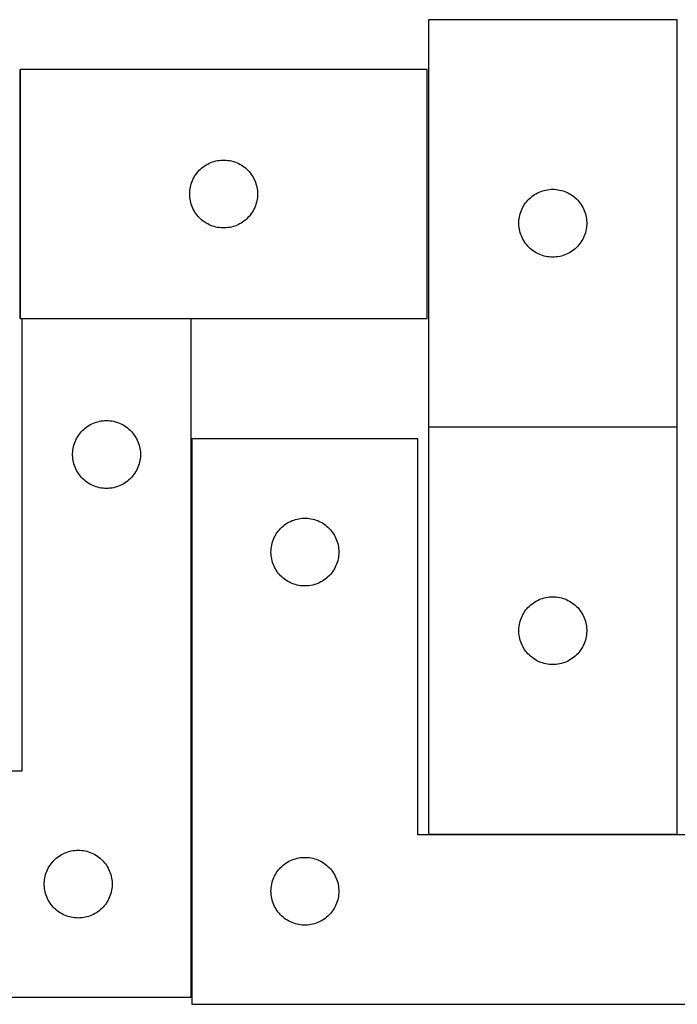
# Model space of a CAD drawing. Header units: millimetres. Extents: x 7 to 1493, y 7 to 442.
# Tile 3 of 5: x 487 to 777, y 7 to 442. Entities that reach past the tile are written whole.
import ezdxf

# ---------------------------------------------------------------- set-up
doc = ezdxf.new("R2010")
doc.units = ezdxf.units.MM
doc.layers.add('COMMON', color=5, linetype='CONTINUOUS', true_color=0x0000ff)
doc.layers.add('CUT', color=7, linetype='CONTINUOUS', true_color=0x000000)

msp = doc.modelspace()

# ---------------------------------------------------------------- linework, layer by layer
at = {"layer": 'COMMON'}
for p, q in [((486.683259, 419.913153), (486.683259, 309.913153)), ((487.506529, 309.813152), (562.506529, 309.813152)), ((667.288755, 261.895179), (777.288755, 261.895179)), ((562.60653, 9.713152), (562.60653, 256.562806))]:
    msp.add_line(p, q, dxfattribs=at)
at = {"layer": 'CUT'}
for p, q in [((777.288755, 441.99518), (667.288755, 441.99518)), ((667.288755, 441.99518), (667.288755, 261.99518)), ((777.288755, 261.99518), (777.288755, 441.99518)), ((666.78326, 419.913153), (486.78326, 419.913153)), ((486.78326, 419.913153), (486.78326, 309.913153)), ((666.78326, 309.913153), (666.78326, 419.913153)), ((571.132341, 378.808012), (571.855124, 379.080491)), ((571.855124, 379.080491), (572.590975, 379.315401)), ((572.590975, 379.315401), (573.337944, 379.512118)), ((573.337944, 379.512118), (574.094048, 379.670122)), ((574.094048, 379.670122), (574.857284, 379.788993)), ((574.857284, 379.788993), (575.625628, 379.868416)), ((575.625628, 379.868416), (576.397041, 379.90818)), ((576.397041, 379.90818), (577.169478, 379.90818)), ((577.169478, 379.90818), (577.940892, 379.868416)), ((577.940892, 379.868416), (578.709235, 379.788993)), ((578.709235, 379.788993), (579.472471, 379.670122)), ((579.472471, 379.670122), (580.228576, 379.512118)), ((580.228576, 379.512118), (580.975544, 379.315401)), ((580.975544, 379.315401), (581.711395, 379.080491)), ((581.711395, 379.080491), (582.434178, 378.808012)), ((565.021463, 374.222295), (565.516281, 374.815435)), ((565.516281, 374.815435), (566.040977, 375.382315)), ((566.040977, 375.382315), (566.59416, 375.921433)), ((566.59416, 375.921433), (567.174362, 376.43136)), ((567.174362, 376.43136), (567.780046, 376.910742)), ((567.780046, 376.910742), (568.409604, 377.358308)), ((568.409604, 377.358308), (569.061368, 377.772872)), ((569.061368, 377.772872), (569.733609, 378.153335)), ((569.733609, 378.153335), (570.424544, 378.498687)), ((570.424544, 378.498687), (571.132341, 378.808012)), ((582.434178, 378.808012), (583.141976, 378.498687)), ((583.141976, 378.498687), (583.832911, 378.153335)), ((583.832911, 378.153335), (584.505152, 377.772872)), ((584.505152, 377.772872), (585.156916, 377.358308)), ((585.156916, 377.358308), (585.786474, 376.910742)), ((585.786474, 376.910742), (586.392157, 376.43136)), ((586.392157, 376.43136), (586.97236, 375.921433)), ((586.97236, 375.921433), (587.525543, 375.382315)), ((587.525543, 375.382315), (588.050239, 374.815435)), ((588.050239, 374.815435), (588.545057, 374.222295)), ((562.493729, 369.474875), (562.747507, 370.204434)), ((562.747507, 370.204434), (563.038506, 370.919961)), ((563.038506, 370.919961), (563.365954, 371.61956)), ((563.365954, 371.61956), (563.728981, 372.301374)), ((563.728981, 372.301374), (564.126626, 372.963596)), ((564.126626, 372.963596), (564.557835, 373.604469)), ((564.557835, 373.604469), (565.021463, 374.222295)), ((588.545057, 374.222295), (589.008685, 373.604469)), ((589.008685, 373.604469), (589.439893, 372.963596)), ((589.439893, 372.963596), (589.837538, 372.301374)), ((589.837538, 372.301374), (590.200566, 371.61956)), ((590.200566, 371.61956), (590.528013, 370.919961)), ((590.528013, 370.919961), (590.819012, 370.204434)), ((590.819012, 370.204434), (591.07279, 369.474875)), ((561.803148, 365.685334), (561.862762, 366.455468)), ((561.862762, 366.455468), (561.961941, 367.221512)), ((561.961941, 367.221512), (562.100424, 367.981434)), ((562.100424, 367.981434), (562.277844, 368.73322)), ((562.277844, 368.73322), (562.493729, 369.474875)), ((591.07279, 369.474875), (591.288676, 368.73322)), ((591.288676, 368.73322), (591.466095, 367.981434)), ((591.466095, 367.981434), (591.604578, 367.221512)), ((591.604578, 367.221512), (591.703758, 366.455468)), ((591.703758, 366.455468), (591.763371, 365.685334)), ((716.281947, 365.739934), (716.997474, 366.030932)), ((716.997474, 366.030932), (717.727033, 366.284711)), ((717.727033, 366.284711), (718.468689, 366.500596)), ((718.468689, 366.500596), (719.220474, 366.678015)), ((719.220474, 366.678015), (719.980397, 366.816499)), ((719.980397, 366.816499), (720.74644, 366.915678)), ((720.74644, 366.915678), (721.516574, 366.975292)), ((721.516574, 366.975292), (722.288755, 366.99518)), ((722.288755, 366.99518), (723.060937, 366.975292)), ((723.060937, 366.975292), (723.83107, 366.915678)), ((723.83107, 366.915678), (724.597114, 366.816499)), ((724.597114, 366.816499), (725.357036, 366.678015)), ((725.357036, 366.678015), (726.108822, 366.500596)), ((726.108822, 366.500596), (726.850478, 366.284711)), ((726.850478, 366.284711), (727.580037, 366.030932)), ((727.580037, 366.030932), (728.295564, 365.739934)), ((561.78326, 364.913153), (561.803148, 365.685334)), ((561.803148, 364.140972), (561.78326, 364.913153)), ((561.862762, 363.370838), (561.803148, 364.140972)), ((561.961941, 362.604794), (561.862762, 363.370838)), ((562.100424, 361.844872), (561.961941, 362.604794)), ((562.277844, 361.093086), (562.100424, 361.844872)), ((591.466095, 361.844872), (591.288676, 361.093086)), ((591.604578, 362.604794), (591.466095, 361.844872)), ((591.703758, 363.370838), (591.604578, 362.604794)), ((591.763371, 364.140972), (591.703758, 363.370838)), ((591.763371, 365.685334), (591.78326, 364.913153)), ((591.78326, 364.913153), (591.763371, 364.140972)), ((710.291167, 360.998394), (710.770549, 361.604078)), ((710.770549, 361.604078), (711.280475, 362.18428)), ((711.280475, 362.18428), (711.819593, 362.737463)), ((711.819593, 362.737463), (712.386474, 363.262159)), ((712.386474, 363.262159), (712.979613, 363.756977)), ((712.979613, 363.756977), (713.597439, 364.220605)), ((713.597439, 364.220605), (714.238312, 364.651814)), ((714.238312, 364.651814), (714.900534, 365.049459)), ((714.900534, 365.049459), (715.582348, 365.412486)), ((715.582348, 365.412486), (716.281947, 365.739934)), ((728.295564, 365.739934), (728.995162, 365.412486)), ((728.995162, 365.412486), (729.676976, 365.049459)), ((729.676976, 365.049459), (730.339198, 364.651814)), ((730.339198, 364.651814), (730.980072, 364.220605)), ((730.980072, 364.220605), (731.597898, 363.756977)), ((731.597898, 363.756977), (732.191037, 363.262159)), ((732.191037, 363.262159), (732.757918, 362.737463)), ((732.757918, 362.737463), (733.297036, 362.18428)), ((733.297036, 362.18428), (733.806962, 361.604078)), ((733.806962, 361.604078), (734.286344, 360.998394)), ((562.493729, 360.35143), (562.277844, 361.093086)), ((562.747507, 359.621872), (562.493729, 360.35143)), ((563.038506, 358.906344), (562.747507, 359.621872)), ((563.365954, 358.206746), (563.038506, 358.906344)), ((563.728981, 357.524932), (563.365954, 358.206746)), ((564.126626, 356.86271), (563.728981, 357.524932)), ((589.837538, 357.524932), (589.439893, 356.86271)), ((590.200566, 358.206746), (589.837538, 357.524932)), ((590.528013, 358.906344), (590.200566, 358.206746)), ((590.819012, 359.621872), (590.528013, 358.906344)), ((591.07279, 360.35143), (590.819012, 359.621872)), ((591.288676, 361.093086), (591.07279, 360.35143)), ((708.121417, 356.923316), (708.393896, 357.646099)), ((708.393896, 357.646099), (708.703221, 358.353896)), ((708.703221, 358.353896), (709.048573, 359.044831)), ((709.048573, 359.044831), (709.429036, 359.717072)), ((709.429036, 359.717072), (709.8436, 360.368836)), ((709.8436, 360.368836), (710.291167, 360.998394)), ((734.286344, 360.998394), (734.733911, 360.368836)), ((734.733911, 360.368836), (735.148475, 359.717072)), ((735.148475, 359.717072), (735.528937, 359.044831)), ((735.528937, 359.044831), (735.874289, 358.353896)), ((735.874289, 358.353896), (736.183615, 357.646099)), ((736.183615, 357.646099), (736.456094, 356.923316)), ((564.557835, 356.221836), (564.126626, 356.86271)), ((565.021463, 355.604011), (564.557835, 356.221836)), ((565.516281, 355.010871), (565.021463, 355.604011)), ((566.040977, 354.443991), (565.516281, 355.010871)), ((566.59416, 353.904872), (566.040977, 354.443991)), ((567.174362, 353.394946), (566.59416, 353.904872)), ((567.780046, 352.915564), (567.174362, 353.394946)), ((568.409604, 352.467998), (567.780046, 352.915564)), ((585.786474, 352.915564), (585.156916, 352.467998)), ((586.392157, 353.394946), (585.786474, 352.915564)), ((586.97236, 353.904872), (586.392157, 353.394946)), ((587.525543, 354.443991), (586.97236, 353.904872)), ((588.050239, 355.010871), (587.525543, 354.443991)), ((588.545057, 355.604011), (588.050239, 355.010871)), ((589.008685, 356.221836), (588.545057, 355.604011)), ((589.439893, 356.86271), (589.008685, 356.221836)), ((707.293728, 352.381399), (707.333492, 353.152812)), ((707.333492, 353.152812), (707.412915, 353.921156)), ((707.412915, 353.921156), (707.531786, 354.684392)), ((707.531786, 354.684392), (707.68979, 355.440496)), ((707.68979, 355.440496), (707.886507, 356.187465)), ((707.886507, 356.187465), (708.121417, 356.923316)), ((736.456094, 356.923316), (736.691003, 356.187465)), ((736.691003, 356.187465), (736.887721, 355.440496)), ((736.887721, 355.440496), (737.045725, 354.684392)), ((737.045725, 354.684392), (737.164595, 353.921156)), ((737.164595, 353.921156), (737.244018, 353.152812)), ((737.244018, 353.152812), (737.283782, 352.381399)), ((569.061368, 352.053433), (568.409604, 352.467998)), ((569.733609, 351.672971), (569.061368, 352.053433)), ((570.424544, 351.327619), (569.733609, 351.672971)), ((571.132341, 351.018293), (570.424544, 351.327619)), ((571.855124, 350.745814), (571.132341, 351.018293)), ((572.590975, 350.510905), (571.855124, 350.745814)), ((573.337944, 350.314187), (572.590975, 350.510905)), ((574.094048, 350.156184), (573.337944, 350.314187)), ((574.857284, 350.037313), (574.094048, 350.156184)), ((575.625628, 349.95789), (574.857284, 350.037313)), ((576.397041, 349.918126), (575.625628, 349.95789)), ((577.169478, 349.918126), (576.397041, 349.918126)), ((577.940892, 349.95789), (577.169478, 349.918126)), ((578.709235, 350.037313), (577.940892, 349.95789)), ((579.472471, 350.156184), (578.709235, 350.037313)), ((580.228576, 350.314187), (579.472471, 350.156184)), ((580.975544, 350.510905), (580.228576, 350.314187)), ((581.711395, 350.745814), (580.975544, 350.510905)), ((582.434178, 351.018293), (581.711395, 350.745814)), ((583.141976, 351.327619), (582.434178, 351.018293)), ((583.832911, 351.672971), (583.141976, 351.327619)), ((584.505152, 352.053433), (583.832911, 351.672971)), ((585.156916, 352.467998), (584.505152, 352.053433)), ((707.293728, 351.608962), (707.293728, 352.381399)), ((707.333492, 350.837548), (707.293728, 351.608962)), ((707.412915, 350.069205), (707.333492, 350.837548)), ((707.531786, 349.305969), (707.412915, 350.069205)), ((707.68979, 348.549864), (707.531786, 349.305969)), ((707.886507, 347.802896), (707.68979, 348.549864)), ((736.887721, 348.549864), (736.691003, 347.802896)), ((737.045725, 349.305969), (736.887721, 348.549864)), ((737.164595, 350.069205), (737.045725, 349.305969)), ((737.244018, 350.837548), (737.164595, 350.069205)), ((737.283782, 351.608962), (737.244018, 350.837548)), ((737.283782, 352.381399), (737.283782, 351.608962)), ((708.121417, 347.067044), (707.886507, 347.802896)), ((708.393896, 346.344262), (708.121417, 347.067044)), ((708.703221, 345.636464), (708.393896, 346.344262)), ((709.048573, 344.945529), (708.703221, 345.636464)), ((709.429036, 344.273288), (709.048573, 344.945529)), ((709.8436, 343.621524), (709.429036, 344.273288)), ((735.148475, 344.273288), (734.733911, 343.621524)), ((735.528937, 344.945529), (735.148475, 344.273288)), ((735.874289, 345.636464), (735.528937, 344.945529)), ((736.183615, 346.344262), (735.874289, 345.636464)), ((736.456094, 347.067044), (736.183615, 346.344262)), ((736.691003, 347.802896), (736.456094, 347.067044)), ((710.291167, 342.991966), (709.8436, 343.621524)), ((710.770549, 342.386283), (710.291167, 342.991966)), ((711.280475, 341.80608), (710.770549, 342.386283)), ((711.819593, 341.252897), (711.280475, 341.80608)), ((712.386474, 340.728201), (711.819593, 341.252897)), ((712.979613, 340.233383), (712.386474, 340.728201)), ((713.597439, 339.769755), (712.979613, 340.233383)), ((714.238312, 339.338547), (713.597439, 339.769755)), ((730.980072, 339.769755), (730.339198, 339.338547)), ((731.597898, 340.233383), (730.980072, 339.769755)), ((732.191037, 340.728201), (731.597898, 340.233383)), ((732.757918, 341.252897), (732.191037, 340.728201)), ((733.297036, 341.80608), (732.757918, 341.252897)), ((733.806962, 342.386283), (733.297036, 341.80608)), ((734.286344, 342.991966), (733.806962, 342.386283)), ((734.733911, 343.621524), (734.286344, 342.991966)), ((714.900534, 338.940902), (714.238312, 339.338547)), ((715.582348, 338.577874), (714.900534, 338.940902)), ((716.281947, 338.250427), (715.582348, 338.577874)), ((716.997474, 337.959428), (716.281947, 338.250427)), ((717.727033, 337.705649), (716.997474, 337.959428)), ((718.468689, 337.489764), (717.727033, 337.705649)), ((719.220474, 337.312345), (718.468689, 337.489764)), ((719.980397, 337.173862), (719.220474, 337.312345)), ((720.74644, 337.074682), (719.980397, 337.173862)), ((721.516574, 337.015069), (720.74644, 337.074682)), ((722.288755, 336.99518), (721.516574, 337.015069)), ((723.060937, 337.015069), (722.288755, 336.99518)), ((723.83107, 337.074682), (723.060937, 337.015069)), ((724.597114, 337.173862), (723.83107, 337.074682)), ((725.357036, 337.312345), (724.597114, 337.173862)), ((726.108822, 337.489764), (725.357036, 337.312345)), ((726.850478, 337.705649), (726.108822, 337.489764)), ((727.580037, 337.959428), (726.850478, 337.705649)), ((728.295564, 338.250427), (727.580037, 337.959428)), ((728.995162, 338.577874), (728.295564, 338.250427)), ((729.676976, 338.940902), (728.995162, 338.577874)), ((730.339198, 339.338547), (729.676976, 338.940902)), ((486.78326, 309.913153), (666.78326, 309.913153)), ((562.506529, 309.713152), (487.506529, 309.713152)), ((487.506529, 309.713152), (487.506529, 109.713152)), ((562.506529, 9.713152), (562.506529, 309.713152)), ((515.104247, 260.980131), (515.697387, 261.474949)), ((515.697387, 261.474949), (516.315212, 261.938577)), ((516.315212, 261.938577), (516.956086, 262.369785)), ((516.956086, 262.369785), (517.618308, 262.767431)), ((517.618308, 262.767431), (518.300122, 263.130458)), ((518.300122, 263.130458), (518.99972, 263.457905)), ((518.99972, 263.457905), (519.715247, 263.748904)), ((519.715247, 263.748904), (520.444806, 264.002683)), ((520.444806, 264.002683), (521.186462, 264.218568)), ((521.186462, 264.218568), (521.938248, 264.395987)), ((521.938248, 264.395987), (522.69817, 264.53447)), ((522.69817, 264.53447), (523.464214, 264.63365)), ((523.464214, 264.63365), (524.234347, 264.693263)), ((524.234347, 264.693263), (525.006529, 264.713152)), ((525.006529, 264.713152), (525.77871, 264.693263)), ((525.77871, 264.693263), (526.548844, 264.63365)), ((526.548844, 264.63365), (527.314887, 264.53447)), ((527.314887, 264.53447), (528.07481, 264.395987)), ((528.07481, 264.395987), (528.826596, 264.218568)), ((528.826596, 264.218568), (529.568251, 264.002683)), ((529.568251, 264.002683), (530.29781, 263.748904)), ((530.29781, 263.748904), (531.013337, 263.457905)), ((531.013337, 263.457905), (531.712936, 263.130458)), ((531.712936, 263.130458), (532.39475, 262.767431)), ((532.39475, 262.767431), (533.056972, 262.369785)), ((533.056972, 262.369785), (533.697845, 261.938577)), ((533.697845, 261.938577), (534.315671, 261.474949)), ((534.315671, 261.474949), (534.908811, 260.980131)), ((667.288755, 261.99518), (777.288755, 261.99518)), ((777.288755, 261.795179), (667.288755, 261.795179)), ((667.288755, 261.795179), (667.288755, 81.795179)), ((777.288755, 81.795179), (777.288755, 261.795179)), ((511.766347, 256.762803), (512.146809, 257.435044)), ((512.146809, 257.435044), (512.561374, 258.086808)), ((512.561374, 258.086808), (513.00894, 258.716366)), ((513.00894, 258.716366), (513.488322, 259.32205)), ((513.488322, 259.32205), (513.998248, 259.902252)), ((513.998248, 259.902252), (514.537366, 260.455435)), ((514.537366, 260.455435), (515.104247, 260.980131)), ((534.908811, 260.980131), (535.475691, 260.455435)), ((535.475691, 260.455435), (536.014809, 259.902252)), ((536.014809, 259.902252), (536.524735, 259.32205)), ((536.524735, 259.32205), (537.004117, 258.716366)), ((537.004117, 258.716366), (537.451684, 258.086808)), ((537.451684, 258.086808), (537.866248, 257.435044)), ((537.866248, 257.435044), (538.246711, 256.762803)), ((510.24956, 252.402363), (510.407563, 253.158468)), ((510.407563, 253.158468), (510.604281, 253.905436)), ((510.604281, 253.905436), (510.83919, 254.641288)), ((510.83919, 254.641288), (511.111669, 255.36407)), ((511.111669, 255.36407), (511.420995, 256.071868)), ((511.420995, 256.071868), (511.766347, 256.762803)), ((538.246711, 256.762803), (538.592063, 256.071868)), ((538.592063, 256.071868), (538.901388, 255.36407)), ((538.901388, 255.36407), (539.173867, 254.641288)), ((539.173867, 254.641288), (539.408777, 253.905436)), ((539.408777, 253.905436), (539.605494, 253.158468)), ((539.605494, 253.158468), (539.763498, 252.402363)), ((662.70653, 256.562806), (562.70653, 256.562806)), ((562.70653, 256.562806), (562.70653, 6.562806)), ((662.70653, 81.562806), (662.70653, 256.562806)), ((510.011502, 250.099371), (510.051266, 250.870784)), ((510.011502, 249.326933), (510.011502, 250.099371)), ((510.051266, 248.55552), (510.011502, 249.326933)), ((510.051266, 250.870784), (510.130689, 251.639127)), ((510.130689, 247.787177), (510.051266, 248.55552)), ((510.130689, 251.639127), (510.24956, 252.402363)), ((539.763498, 252.402363), (539.882369, 251.639127)), ((539.882369, 251.639127), (539.961792, 250.870784)), ((539.961792, 248.55552), (539.882369, 247.787177)), ((539.961792, 250.870784), (540.001556, 250.099371)), ((540.001556, 249.326933), (539.961792, 248.55552)), ((540.001556, 250.099371), (540.001556, 249.326933)), ((510.24956, 247.023941), (510.130689, 247.787177)), ((510.407563, 246.267836), (510.24956, 247.023941)), ((510.604281, 245.520867), (510.407563, 246.267836)), ((510.83919, 244.785016), (510.604281, 245.520867)), ((511.111669, 244.062233), (510.83919, 244.785016)), ((511.420995, 243.354436), (511.111669, 244.062233)), ((538.901388, 244.062233), (538.592063, 243.354436)), ((539.173867, 244.785016), (538.901388, 244.062233)), ((539.408777, 245.520867), (539.173867, 244.785016)), ((539.605494, 246.267836), (539.408777, 245.520867)), ((539.763498, 247.023941), (539.605494, 246.267836)), ((539.882369, 247.787177), (539.763498, 247.023941)), ((511.766347, 242.663501), (511.420995, 243.354436)), ((512.146809, 241.99126), (511.766347, 242.663501)), ((512.561374, 241.339496), (512.146809, 241.99126)), ((513.00894, 240.709938), (512.561374, 241.339496)), ((513.488322, 240.104254), (513.00894, 240.709938)), ((513.998248, 239.524052), (513.488322, 240.104254)), ((514.537366, 238.970869), (513.998248, 239.524052)), ((536.014809, 239.524052), (535.475691, 238.970869)), ((536.524735, 240.104254), (536.014809, 239.524052)), ((537.004117, 240.709938), (536.524735, 240.104254)), ((537.451684, 241.339496), (537.004117, 240.709938)), ((537.866248, 241.99126), (537.451684, 241.339496)), ((538.246711, 242.663501), (537.866248, 241.99126)), ((538.592063, 243.354436), (538.246711, 242.663501)), ((515.104247, 238.446173), (514.537366, 238.970869)), ((515.697387, 237.951355), (515.104247, 238.446173)), ((516.315212, 237.487727), (515.697387, 237.951355)), ((516.956086, 237.056518), (516.315212, 237.487727)), ((517.618308, 236.658873), (516.956086, 237.056518)), ((518.300122, 236.295846), (517.618308, 236.658873)), ((518.99972, 235.968398), (518.300122, 236.295846)), ((519.715247, 235.6774), (518.99972, 235.968398)), ((520.444806, 235.423621), (519.715247, 235.6774)), ((521.186462, 235.207736), (520.444806, 235.423621)), ((521.938248, 235.030317), (521.186462, 235.207736)), ((528.826596, 235.207736), (528.07481, 235.030317)), ((529.568251, 235.423621), (528.826596, 235.207736)), ((530.29781, 235.6774), (529.568251, 235.423621)), ((531.013337, 235.968398), (530.29781, 235.6774)), ((531.712936, 236.295846), (531.013337, 235.968398)), ((532.39475, 236.658873), (531.712936, 236.295846)), ((533.056972, 237.056518), (532.39475, 236.658873)), ((533.697845, 237.487727), (533.056972, 237.056518)), ((534.315671, 237.951355), (533.697845, 237.487727)), ((534.908811, 238.446173), (534.315671, 237.951355)), ((535.475691, 238.970869), (534.908811, 238.446173)), ((522.69817, 234.891833), (521.938248, 235.030317)), ((523.464214, 234.792654), (522.69817, 234.891833)), ((524.234347, 234.733041), (523.464214, 234.792654)), ((525.006529, 234.713152), (524.234347, 234.733041)), ((525.77871, 234.733041), (525.006529, 234.713152)), ((526.548844, 234.792654), (525.77871, 234.733041)), ((527.314887, 234.891833), (526.548844, 234.792654)), ((528.07481, 235.030317), (527.314887, 234.891833)), ((602.51743, 217.571086), (603.097632, 218.081013)), ((603.097632, 218.081013), (603.703316, 218.560395)), ((603.703316, 218.560395), (604.332874, 219.007961)), ((604.332874, 219.007961), (604.984638, 219.422525)), ((604.984638, 219.422525), (605.656879, 219.802988)), ((605.656879, 219.802988), (606.347814, 220.14834)), ((606.347814, 220.14834), (607.055611, 220.457665)), ((607.055611, 220.457665), (607.778394, 220.730144)), ((607.778394, 220.730144), (608.514245, 220.965054)), ((608.514245, 220.965054), (609.261214, 221.161772)), ((609.261214, 221.161772), (610.017318, 221.319775)), ((610.017318, 221.319775), (610.780554, 221.438646)), ((610.780554, 221.438646), (611.548898, 221.518069)), ((611.548898, 221.518069), (612.320311, 221.557833)), ((612.320311, 221.557833), (613.092748, 221.557833)), ((613.092748, 221.557833), (613.864162, 221.518069)), ((613.864162, 221.518069), (614.632505, 221.438646)), ((614.632505, 221.438646), (615.395741, 221.319775)), ((615.395741, 221.319775), (616.151846, 221.161772)), ((616.151846, 221.161772), (616.898814, 220.965054)), ((616.898814, 220.965054), (617.634666, 220.730144)), ((617.634666, 220.730144), (618.357448, 220.457665)), ((618.357448, 220.457665), (619.065246, 220.14834)), ((619.065246, 220.14834), (619.756181, 219.802988)), ((619.756181, 219.802988), (620.428422, 219.422525)), ((620.428422, 219.422525), (621.080186, 219.007961)), ((621.080186, 219.007961), (621.709744, 218.560395)), ((621.709744, 218.560395), (622.315427, 218.081013)), ((622.315427, 218.081013), (622.89563, 217.571086)), ((599.289224, 213.269213), (599.652251, 213.951027)), ((599.652251, 213.951027), (600.049896, 214.613249)), ((600.049896, 214.613249), (600.481105, 215.254122)), ((600.481105, 215.254122), (600.944733, 215.871948)), ((600.944733, 215.871948), (601.439551, 216.465088)), ((601.439551, 216.465088), (601.964247, 217.031968)), ((601.964247, 217.031968), (602.51743, 217.571086)), ((622.89563, 217.571086), (623.448813, 217.031968)), ((623.448813, 217.031968), (623.973509, 216.465088)), ((623.973509, 216.465088), (624.468327, 215.871948)), ((624.468327, 215.871948), (624.931955, 215.254122)), ((624.931955, 215.254122), (625.363163, 214.613249)), ((625.363163, 214.613249), (625.760808, 213.951027)), ((625.760808, 213.951027), (626.123836, 213.269213)), ((597.885211, 208.871165), (598.023694, 209.631087)), ((598.023694, 209.631087), (598.201114, 210.382873)), ((598.201114, 210.382873), (598.416999, 211.124528)), ((598.416999, 211.124528), (598.670777, 211.854087)), ((598.670777, 211.854087), (598.961776, 212.569614)), ((598.961776, 212.569614), (599.289224, 213.269213)), ((626.123836, 213.269213), (626.451283, 212.569614)), ((626.451283, 212.569614), (626.742282, 211.854087)), ((626.742282, 211.854087), (626.99606, 211.124528)), ((626.99606, 211.124528), (627.211946, 210.382873)), ((627.211946, 210.382873), (627.389365, 209.631087)), ((627.389365, 209.631087), (627.527848, 208.871165)), ((597.70653, 206.562806), (597.726418, 207.334987)), ((597.726418, 205.790625), (597.70653, 206.562806)), ((597.726418, 207.334987), (597.786032, 208.105121)), ((597.786032, 205.020491), (597.726418, 205.790625)), ((597.786032, 208.105121), (597.885211, 208.871165)), ((597.885211, 204.254447), (597.786032, 205.020491)), ((627.527848, 208.871165), (627.627028, 208.105121)), ((627.627028, 205.020491), (627.527848, 204.254447)), ((627.627028, 208.105121), (627.686641, 207.334987)), ((627.686641, 205.790625), (627.627028, 205.020491)), ((627.686641, 207.334987), (627.70653, 206.562806)), ((627.70653, 206.562806), (627.686641, 205.790625)), ((598.023694, 203.494525), (597.885211, 204.254447)), ((598.201114, 202.742739), (598.023694, 203.494525)), ((598.416999, 202.001083), (598.201114, 202.742739)), ((598.670777, 201.271525), (598.416999, 202.001083)), ((598.961776, 200.555997), (598.670777, 201.271525)), ((599.289224, 199.856399), (598.961776, 200.555997)), ((626.451283, 200.555997), (626.123836, 199.856399)), ((626.742282, 201.271525), (626.451283, 200.555997)), ((626.99606, 202.001083), (626.742282, 201.271525)), ((627.211946, 202.742739), (626.99606, 202.001083)), ((627.389365, 203.494525), (627.211946, 202.742739)), ((627.527848, 204.254447), (627.389365, 203.494525)), ((599.652251, 199.174585), (599.289224, 199.856399)), ((600.049896, 198.512363), (599.652251, 199.174585)), ((600.481105, 197.871489), (600.049896, 198.512363)), ((600.944733, 197.253664), (600.481105, 197.871489)), ((601.439551, 196.660524), (600.944733, 197.253664)), ((601.964247, 196.093644), (601.439551, 196.660524)), ((602.51743, 195.554525), (601.964247, 196.093644)), ((623.448813, 196.093644), (622.89563, 195.554525)), ((623.973509, 196.660524), (623.448813, 196.093644)), ((624.468327, 197.253664), (623.973509, 196.660524)), ((624.931955, 197.871489), (624.468327, 197.253664)), ((625.363163, 198.512363), (624.931955, 197.871489)), ((625.760808, 199.174585), (625.363163, 198.512363)), ((626.123836, 199.856399), (625.760808, 199.174585)), ((603.097632, 195.044599), (602.51743, 195.554525)), ((603.703316, 194.565217), (603.097632, 195.044599)), ((604.332874, 194.117651), (603.703316, 194.565217)), ((604.984638, 193.703086), (604.332874, 194.117651)), ((605.656879, 193.322624), (604.984638, 193.703086)), ((606.347814, 192.977272), (605.656879, 193.322624)), ((607.055611, 192.667946), (606.347814, 192.977272)), ((607.778394, 192.395467), (607.055611, 192.667946)), ((608.514245, 192.160558), (607.778394, 192.395467)), ((609.261214, 191.96384), (608.514245, 192.160558)), ((610.017318, 191.805837), (609.261214, 191.96384)), ((610.780554, 191.686966), (610.017318, 191.805837)), ((611.548898, 191.607543), (610.780554, 191.686966)), ((612.320311, 191.567779), (611.548898, 191.607543)), ((613.864162, 191.607543), (613.092748, 191.567779)), ((614.632505, 191.686966), (613.864162, 191.607543)), ((615.395741, 191.805837), (614.632505, 191.686966)), ((616.151846, 191.96384), (615.395741, 191.805837)), ((616.898814, 192.160558), (616.151846, 191.96384)), ((617.634666, 192.395467), (616.898814, 192.160558)), ((618.357448, 192.667946), (617.634666, 192.395467)), ((619.065246, 192.977272), (618.357448, 192.667946)), ((619.756181, 193.322624), (619.065246, 192.977272)), ((620.428422, 193.703086), (619.756181, 193.322624)), ((621.080186, 194.117651), (620.428422, 193.703086)), ((621.709744, 194.565217), (621.080186, 194.117651)), ((622.315427, 195.044599), (621.709744, 194.565217)), ((622.89563, 195.554525), (622.315427, 195.044599)), ((613.092748, 191.567779), (612.320311, 191.567779)), ((711.819593, 182.537462), (712.386474, 183.062158)), ((712.386474, 183.062158), (712.979613, 183.556976)), ((712.979613, 183.556976), (713.597439, 184.020604)), ((713.597439, 184.020604), (714.238312, 184.451813)), ((714.238312, 184.451813), (714.900534, 184.849458)), ((714.900534, 184.849458), (715.582348, 185.212485)), ((715.582348, 185.212485), (716.281947, 185.539933)), ((716.281947, 185.539933), (716.997474, 185.830931)), ((716.997474, 185.830931), (717.727033, 186.08471)), ((717.727033, 186.08471), (718.468689, 186.300595)), ((718.468689, 186.300595), (719.220474, 186.478014)), ((719.220474, 186.478014), (719.980397, 186.616498)), ((719.980397, 186.616498), (720.74644, 186.715677)), ((720.74644, 186.715677), (721.516574, 186.775291)), ((721.516574, 186.775291), (722.288755, 186.795179)), ((722.288755, 186.795179), (723.060937, 186.775291)), ((723.060937, 186.775291), (723.83107, 186.715677)), ((723.83107, 186.715677), (724.597114, 186.616498)), ((724.597114, 186.616498), (725.357036, 186.478014)), ((725.357036, 186.478014), (726.108822, 186.300595)), ((726.108822, 186.300595), (726.850478, 186.08471)), ((726.850478, 186.08471), (727.580037, 185.830931)), ((727.580037, 185.830931), (728.295564, 185.539933)), ((728.295564, 185.539933), (728.995162, 185.212485)), ((728.995162, 185.212485), (729.676976, 184.849458)), ((729.676976, 184.849458), (730.339198, 184.451813)), ((730.339198, 184.451813), (730.980072, 184.020604)), ((730.980072, 184.020604), (731.597898, 183.556976)), ((731.597898, 183.556976), (732.191037, 183.062158)), ((732.191037, 183.062158), (732.757918, 182.537462)), ((708.703221, 178.153895), (709.048573, 178.84483)), ((709.048573, 178.84483), (709.429036, 179.517071)), ((709.429036, 179.517071), (709.8436, 180.168835)), ((709.8436, 180.168835), (710.291167, 180.798393)), ((710.291167, 180.798393), (710.770549, 181.404077)), ((710.770549, 181.404077), (711.280475, 181.984279)), ((711.280475, 181.984279), (711.819593, 182.537462)), ((732.757918, 182.537462), (733.297036, 181.984279)), ((733.297036, 181.984279), (733.806962, 181.404077)), ((733.806962, 181.404077), (734.286344, 180.798393)), ((734.286344, 180.798393), (734.733911, 180.168835)), ((734.733911, 180.168835), (735.148475, 179.517071)), ((735.148475, 179.517071), (735.528937, 178.84483)), ((735.528937, 178.84483), (735.874289, 178.153895)), ((707.412915, 173.721155), (707.531786, 174.484391)), ((707.531786, 174.484391), (707.68979, 175.240495)), ((707.68979, 175.240495), (707.886507, 175.987464)), ((707.886507, 175.987464), (708.121417, 176.723315)), ((708.121417, 176.723315), (708.393896, 177.446098)), ((708.393896, 177.446098), (708.703221, 178.153895)), ((735.874289, 178.153895), (736.183615, 177.446098)), ((736.183615, 177.446098), (736.456094, 176.723315)), ((736.456094, 176.723315), (736.691003, 175.987464)), ((736.691003, 175.987464), (736.887721, 175.240495)), ((736.887721, 175.240495), (737.045725, 174.484391)), ((737.045725, 174.484391), (737.164595, 173.721155)), ((707.293728, 172.181398), (707.333492, 172.952811)), ((707.293728, 171.408961), (707.293728, 172.181398)), ((707.333492, 170.637547), (707.293728, 171.408961)), ((707.333492, 172.952811), (707.412915, 173.721155)), ((707.412915, 169.869204), (707.333492, 170.637547)), ((707.531786, 169.105968), (707.412915, 169.869204)), ((737.164595, 169.869204), (737.045725, 169.105968)), ((737.164595, 173.721155), (737.244018, 172.952811)), ((737.244018, 170.637547), (737.164595, 169.869204)), ((737.244018, 172.952811), (737.283782, 172.181398)), ((737.283782, 171.408961), (737.244018, 170.637547)), ((737.283782, 172.181398), (737.283782, 171.408961)), ((707.68979, 168.349863), (707.531786, 169.105968)), ((707.886507, 167.602895), (707.68979, 168.349863)), ((708.121417, 166.867043), (707.886507, 167.602895)), ((708.393896, 166.144261), (708.121417, 166.867043)), ((708.703221, 165.436463), (708.393896, 166.144261)), ((736.183615, 166.144261), (735.874289, 165.436463)), ((736.456094, 166.867043), (736.183615, 166.144261)), ((736.691003, 167.602895), (736.456094, 166.867043)), ((736.887721, 168.349863), (736.691003, 167.602895)), ((737.045725, 169.105968), (736.887721, 168.349863)), ((709.048573, 164.745528), (708.703221, 165.436463)), ((709.429036, 164.073287), (709.048573, 164.745528)), ((709.8436, 163.421523), (709.429036, 164.073287)), ((710.291167, 162.791965), (709.8436, 163.421523)), ((710.770549, 162.186282), (710.291167, 162.791965)), ((711.280475, 161.606079), (710.770549, 162.186282)), ((711.819593, 161.052896), (711.280475, 161.606079)), ((733.297036, 161.606079), (732.757918, 161.052896)), ((733.806962, 162.186282), (733.297036, 161.606079)), ((734.286344, 162.791965), (733.806962, 162.186282)), ((734.733911, 163.421523), (734.286344, 162.791965)), ((735.148475, 164.073287), (734.733911, 163.421523)), ((735.528937, 164.745528), (735.148475, 164.073287)), ((735.874289, 165.436463), (735.528937, 164.745528)), ((712.386474, 160.5282), (711.819593, 161.052896)), ((712.979613, 160.033382), (712.386474, 160.5282)), ((713.597439, 159.569754), (712.979613, 160.033382)), ((714.238312, 159.138546), (713.597439, 159.569754)), ((714.900534, 158.740901), (714.238312, 159.138546)), ((715.582348, 158.377873), (714.900534, 158.740901)), ((716.281947, 158.050426), (715.582348, 158.377873)), ((716.997474, 157.759427), (716.281947, 158.050426)), ((717.727033, 157.505648), (716.997474, 157.759427)), ((718.468689, 157.289763), (717.727033, 157.505648)), ((719.220474, 157.112344), (718.468689, 157.289763)), ((719.980397, 156.973861), (719.220474, 157.112344)), ((720.74644, 156.874681), (719.980397, 156.973861)), ((721.516574, 156.815068), (720.74644, 156.874681)), ((722.288755, 156.795179), (721.516574, 156.815068)), ((723.060937, 156.815068), (722.288755, 156.795179)), ((723.83107, 156.874681), (723.060937, 156.815068)), ((724.597114, 156.973861), (723.83107, 156.874681)), ((725.357036, 157.112344), (724.597114, 156.973861)), ((726.108822, 157.289763), (725.357036, 157.112344)), ((726.850478, 157.505648), (726.108822, 157.289763)), ((727.580037, 157.759427), (726.850478, 157.505648)), ((728.295564, 158.050426), (727.580037, 157.759427)), ((728.995162, 158.377873), (728.295564, 158.050426)), ((729.676976, 158.740901), (728.995162, 158.377873)), ((730.339198, 159.138546), (729.676976, 158.740901)), ((730.980072, 159.569754), (730.339198, 159.138546)), ((731.597898, 160.033382), (730.980072, 159.569754)), ((732.191037, 160.5282), (731.597898, 160.033382)), ((732.757918, 161.052896), (732.191037, 160.5282)), ((487.506529, 109.713152), (312.506529, 109.713152)), ((862.70653, 81.562806), (662.70653, 81.562806)), ((667.288755, 81.795179), (777.288755, 81.795179)), ((507.944806, 74.002683), (508.686462, 74.218568)), ((508.686462, 74.218568), (509.438248, 74.395987)), ((509.438248, 74.395987), (510.19817, 74.53447)), ((510.19817, 74.53447), (510.964214, 74.63365)), ((510.964214, 74.63365), (511.734347, 74.693263)), ((511.734347, 74.693263), (512.506529, 74.713152)), ((512.506529, 74.713152), (513.27871, 74.693263)), ((513.27871, 74.693263), (514.048844, 74.63365)), ((514.048844, 74.63365), (514.814887, 74.53447)), ((514.814887, 74.53447), (515.57481, 74.395987)), ((515.57481, 74.395987), (516.326596, 74.218568)), ((516.326596, 74.218568), (517.068251, 74.002683)), ((500.988322, 69.32205), (501.498248, 69.902252)), ((501.498248, 69.902252), (502.037366, 70.455435)), ((502.037366, 70.455435), (502.604247, 70.980131)), ((502.604247, 70.980131), (503.197387, 71.474949)), ((503.197387, 71.474949), (503.815212, 71.938577)), ((503.815212, 71.938577), (504.456086, 72.369785)), ((504.456086, 72.369785), (505.118308, 72.767431)), ((505.118308, 72.767431), (505.800122, 73.130458)), ((505.800122, 73.130458), (506.49972, 73.457905)), ((506.49972, 73.457905), (507.215247, 73.748904)), ((507.215247, 73.748904), (507.944806, 74.002683)), ((517.068251, 74.002683), (517.79781, 73.748904)), ((517.79781, 73.748904), (518.513337, 73.457905)), ((518.513337, 73.457905), (519.212936, 73.130458)), ((519.212936, 73.130458), (519.89475, 72.767431)), ((519.89475, 72.767431), (520.556972, 72.369785)), ((520.556972, 72.369785), (521.197845, 71.938577)), ((521.197845, 71.938577), (521.815671, 71.474949)), ((521.815671, 71.474949), (522.408811, 70.980131)), ((522.408811, 70.980131), (522.975691, 70.455435)), ((522.975691, 70.455435), (523.514809, 69.902252)), ((523.514809, 69.902252), (524.024735, 69.32205)), ((604.984638, 69.422525), (605.656879, 69.802988)), ((605.656879, 69.802988), (606.347814, 70.14834)), ((606.347814, 70.14834), (607.055611, 70.457665)), ((607.055611, 70.457665), (607.778394, 70.730144)), ((607.778394, 70.730144), (608.514245, 70.965054)), ((608.514245, 70.965054), (609.261214, 71.161772)), ((609.261214, 71.161772), (610.017318, 71.319775)), ((610.017318, 71.319775), (610.780554, 71.438646)), ((610.780554, 71.438646), (611.548898, 71.518069)), ((611.548898, 71.518069), (612.320311, 71.557833)), ((612.320311, 71.557833), (613.092748, 71.557833)), ((613.092748, 71.557833), (613.864162, 71.518069)), ((613.864162, 71.518069), (614.632505, 71.438646)), ((614.632505, 71.438646), (615.395741, 71.319775)), ((615.395741, 71.319775), (616.151846, 71.161772)), ((616.151846, 71.161772), (616.898814, 70.965054)), ((616.898814, 70.965054), (617.634666, 70.730144)), ((617.634666, 70.730144), (618.357448, 70.457665)), ((618.357448, 70.457665), (619.065246, 70.14834)), ((619.065246, 70.14834), (619.756181, 69.802988)), ((619.756181, 69.802988), (620.428422, 69.422525)), ((498.33919, 64.641288), (498.611669, 65.36407)), ((498.611669, 65.36407), (498.920995, 66.071868)), ((498.920995, 66.071868), (499.266347, 66.762803)), ((499.266347, 66.762803), (499.646809, 67.435044)), ((499.646809, 67.435044), (500.061374, 68.086808)), ((500.061374, 68.086808), (500.50894, 68.716366)), ((500.50894, 68.716366), (500.988322, 69.32205)), ((524.024735, 69.32205), (524.504117, 68.716366)), ((524.504117, 68.716366), (524.951684, 68.086808)), ((524.951684, 68.086808), (525.366248, 67.435044)), ((525.366248, 67.435044), (525.746711, 66.762803)), ((525.746711, 66.762803), (526.092063, 66.071868)), ((526.092063, 66.071868), (526.401388, 65.36407)), ((526.401388, 65.36407), (526.673867, 64.641288)), ((600.481105, 65.254122), (600.944733, 65.871948)), ((600.944733, 65.871948), (601.439551, 66.465088)), ((601.439551, 66.465088), (601.964247, 67.031968)), ((601.964247, 67.031968), (602.51743, 67.571086)), ((602.51743, 67.571086), (603.097632, 68.081013)), ((603.097632, 68.081013), (603.703316, 68.560395)), ((603.703316, 68.560395), (604.332874, 69.007961)), ((604.332874, 69.007961), (604.984638, 69.422525)), ((620.428422, 69.422525), (621.080186, 69.007961)), ((621.080186, 69.007961), (621.709744, 68.560395)), ((621.709744, 68.560395), (622.315427, 68.081013)), ((622.315427, 68.081013), (622.89563, 67.571086)), ((622.89563, 67.571086), (623.448813, 67.031968)), ((623.448813, 67.031968), (623.973509, 66.465088)), ((623.973509, 66.465088), (624.468327, 65.871948)), ((624.468327, 65.871948), (624.931955, 65.254122)), ((497.551266, 60.870784), (497.630689, 61.639127)), ((497.630689, 61.639127), (497.74956, 62.402363)), ((497.74956, 62.402363), (497.907563, 63.158468)), ((497.907563, 63.158468), (498.104281, 63.905436)), ((498.104281, 63.905436), (498.33919, 64.641288)), ((526.673867, 64.641288), (526.908777, 63.905436)), ((526.908777, 63.905436), (527.105494, 63.158468)), ((527.105494, 63.158468), (527.263498, 62.402363)), ((527.263498, 62.402363), (527.382369, 61.639127)), ((527.382369, 61.639127), (527.461792, 60.870784)), ((598.201114, 60.382873), (598.416999, 61.124528)), ((598.416999, 61.124528), (598.670777, 61.854087)), ((598.670777, 61.854087), (598.961776, 62.569614)), ((598.961776, 62.569614), (599.289224, 63.269213)), ((599.289224, 63.269213), (599.652251, 63.951027)), ((599.652251, 63.951027), (600.049896, 64.613249)), ((600.049896, 64.613249), (600.481105, 65.254122)), ((624.931955, 65.254122), (625.363163, 64.613249)), ((625.363163, 64.613249), (625.760808, 63.951027)), ((625.760808, 63.951027), (626.123836, 63.269213)), ((626.123836, 63.269213), (626.451283, 62.569614)), ((626.451283, 62.569614), (626.742282, 61.854087)), ((626.742282, 61.854087), (626.99606, 61.124528)), ((626.99606, 61.124528), (627.211946, 60.382873)), ((497.511502, 60.099371), (497.551266, 60.870784)), ((497.511502, 59.326933), (497.511502, 60.099371)), ((497.551266, 58.55552), (497.511502, 59.326933)), ((497.630689, 57.787177), (497.551266, 58.55552)), ((497.74956, 57.023941), (497.630689, 57.787177)), ((497.907563, 56.267836), (497.74956, 57.023941)), ((527.263498, 57.023941), (527.105494, 56.267836)), ((527.382369, 57.787177), (527.263498, 57.023941)), ((527.461792, 58.55552), (527.382369, 57.787177)), ((527.461792, 60.870784), (527.501556, 60.099371)), ((527.501556, 59.326933), (527.461792, 58.55552)), ((527.501556, 60.099371), (527.501556, 59.326933)), ((597.70653, 56.562806), (597.726418, 57.334987)), ((597.726418, 57.334987), (597.786032, 58.105121)), ((597.786032, 58.105121), (597.885211, 58.871165)), ((597.885211, 58.871165), (598.023694, 59.631087)), ((598.023694, 59.631087), (598.201114, 60.382873)), ((627.211946, 60.382873), (627.389365, 59.631087)), ((627.389365, 59.631087), (627.527848, 58.871165)), ((627.527848, 58.871165), (627.627028, 58.105121)), ((627.627028, 58.105121), (627.686641, 57.334987)), ((627.686641, 57.334987), (627.70653, 56.562806)), ((498.104281, 55.520867), (497.907563, 56.267836)), ((498.33919, 54.785016), (498.104281, 55.520867)), ((498.611669, 54.062233), (498.33919, 54.785016)), ((498.920995, 53.354436), (498.611669, 54.062233)), ((499.266347, 52.663501), (498.920995, 53.354436)), ((499.646809, 51.99126), (499.266347, 52.663501)), ((525.746711, 52.663501), (525.366248, 51.99126)), ((526.092063, 53.354436), (525.746711, 52.663501)), ((526.401388, 54.062233), (526.092063, 53.354436)), ((526.673867, 54.785016), (526.401388, 54.062233)), ((526.908777, 55.520867), (526.673867, 54.785016)), ((527.105494, 56.267836), (526.908777, 55.520867)), ((597.726418, 55.790625), (597.70653, 56.562806)), ((597.786032, 55.020491), (597.726418, 55.790625)), ((597.885211, 54.254447), (597.786032, 55.020491)), ((598.023694, 53.494525), (597.885211, 54.254447)), ((598.201114, 52.742739), (598.023694, 53.494525)), ((598.416999, 52.001083), (598.201114, 52.742739)), ((627.211946, 52.742739), (626.99606, 52.001083)), ((627.389365, 53.494525), (627.211946, 52.742739)), ((627.527848, 54.254447), (627.389365, 53.494525)), ((627.627028, 55.020491), (627.527848, 54.254447)), ((627.686641, 55.790625), (627.627028, 55.020491)), ((627.70653, 56.562806), (627.686641, 55.790625)), ((500.061374, 51.339496), (499.646809, 51.99126)), ((500.50894, 50.709938), (500.061374, 51.339496)), ((500.988322, 50.104254), (500.50894, 50.709938)), ((501.498248, 49.524052), (500.988322, 50.104254)), ((502.037366, 48.970869), (501.498248, 49.524052)), ((502.604247, 48.446173), (502.037366, 48.970869)), ((503.197387, 47.951355), (502.604247, 48.446173)), ((503.815212, 47.487727), (503.197387, 47.951355)), ((521.815671, 47.951355), (521.197845, 47.487727)), ((522.408811, 48.446173), (521.815671, 47.951355)), ((522.975691, 48.970869), (522.408811, 48.446173)), ((523.514809, 49.524052), (522.975691, 48.970869)), ((524.024735, 50.104254), (523.514809, 49.524052)), ((524.504117, 50.709938), (524.024735, 50.104254)), ((524.951684, 51.339496), (524.504117, 50.709938)), ((525.366248, 51.99126), (524.951684, 51.339496)), ((598.670777, 51.271525), (598.416999, 52.001083)), ((598.961776, 50.555997), (598.670777, 51.271525)), ((599.289224, 49.856399), (598.961776, 50.555997)), ((599.652251, 49.174585), (599.289224, 49.856399)), ((600.049896, 48.512363), (599.652251, 49.174585)), ((600.481105, 47.871489), (600.049896, 48.512363)), ((625.363163, 48.512363), (624.931955, 47.871489)), ((625.760808, 49.174585), (625.363163, 48.512363)), ((626.123836, 49.856399), (625.760808, 49.174585)), ((626.451283, 50.555997), (626.123836, 49.856399)), ((626.742282, 51.271525), (626.451283, 50.555997)), ((626.99606, 52.001083), (626.742282, 51.271525)), ((504.456086, 47.056518), (503.815212, 47.487727)), ((505.118308, 46.658873), (504.456086, 47.056518)), ((505.800122, 46.295846), (505.118308, 46.658873)), ((506.49972, 45.968398), (505.800122, 46.295846)), ((507.215247, 45.6774), (506.49972, 45.968398)), ((507.944806, 45.423621), (507.215247, 45.6774)), ((508.686462, 45.207736), (507.944806, 45.423621)), ((509.438248, 45.030317), (508.686462, 45.207736)), ((510.19817, 44.891833), (509.438248, 45.030317)), ((510.964214, 44.792654), (510.19817, 44.891833)), ((511.734347, 44.733041), (510.964214, 44.792654)), ((512.506529, 44.713152), (511.734347, 44.733041)), ((513.27871, 44.733041), (512.506529, 44.713152)), ((514.048844, 44.792654), (513.27871, 44.733041)), ((514.814887, 44.891833), (514.048844, 44.792654)), ((515.57481, 45.030317), (514.814887, 44.891833)), ((516.326596, 45.207736), (515.57481, 45.030317)), ((517.068251, 45.423621), (516.326596, 45.207736)), ((517.79781, 45.6774), (517.068251, 45.423621)), ((518.513337, 45.968398), (517.79781, 45.6774)), ((519.212936, 46.295846), (518.513337, 45.968398)), ((519.89475, 46.658873), (519.212936, 46.295846)), ((520.556972, 47.056518), (519.89475, 46.658873)), ((521.197845, 47.487727), (520.556972, 47.056518)), ((600.944733, 47.253664), (600.481105, 47.871489)), ((601.439551, 46.660524), (600.944733, 47.253664)), ((601.964247, 46.093644), (601.439551, 46.660524)), ((602.51743, 45.554525), (601.964247, 46.093644)), ((603.097632, 45.044599), (602.51743, 45.554525)), ((603.703316, 44.565217), (603.097632, 45.044599)), ((604.332874, 44.117651), (603.703316, 44.565217)), ((604.984638, 43.703086), (604.332874, 44.117651)), ((605.656879, 43.322624), (604.984638, 43.703086)), ((620.428422, 43.703086), (619.756181, 43.322624)), ((621.080186, 44.117651), (620.428422, 43.703086)), ((621.709744, 44.565217), (621.080186, 44.117651)), ((622.315427, 45.044599), (621.709744, 44.565217)), ((622.89563, 45.554525), (622.315427, 45.044599)), ((623.448813, 46.093644), (622.89563, 45.554525)), ((623.973509, 46.660524), (623.448813, 46.093644)), ((624.468327, 47.253664), (623.973509, 46.660524)), ((624.931955, 47.871489), (624.468327, 47.253664)), ((606.347814, 42.977272), (605.656879, 43.322624)), ((607.055611, 42.667946), (606.347814, 42.977272)), ((607.778394, 42.395467), (607.055611, 42.667946)), ((608.514245, 42.160558), (607.778394, 42.395467)), ((609.261214, 41.96384), (608.514245, 42.160558)), ((610.017318, 41.805837), (609.261214, 41.96384)), ((610.780554, 41.686966), (610.017318, 41.805837)), ((611.548898, 41.607543), (610.780554, 41.686966)), ((612.320311, 41.567779), (611.548898, 41.607543)), ((613.092748, 41.567779), (612.320311, 41.567779)), ((613.864162, 41.607543), (613.092748, 41.567779)), ((614.632505, 41.686966), (613.864162, 41.607543)), ((615.395741, 41.805837), (614.632505, 41.686966)), ((616.151846, 41.96384), (615.395741, 41.805837)), ((616.898814, 42.160558), (616.151846, 41.96384)), ((617.634666, 42.395467), (616.898814, 42.160558)), ((618.357448, 42.667946), (617.634666, 42.395467)), ((619.065246, 42.977272), (618.357448, 42.667946)), ((619.756181, 43.322624), (619.065246, 42.977272)), ((312.506529, 9.713152), (562.506529, 9.713152)), ((562.70653, 6.562806), (862.70653, 6.562806))]:
    msp.add_line(p, q, dxfattribs=at)

doc.saveas('drawing.dxf')
